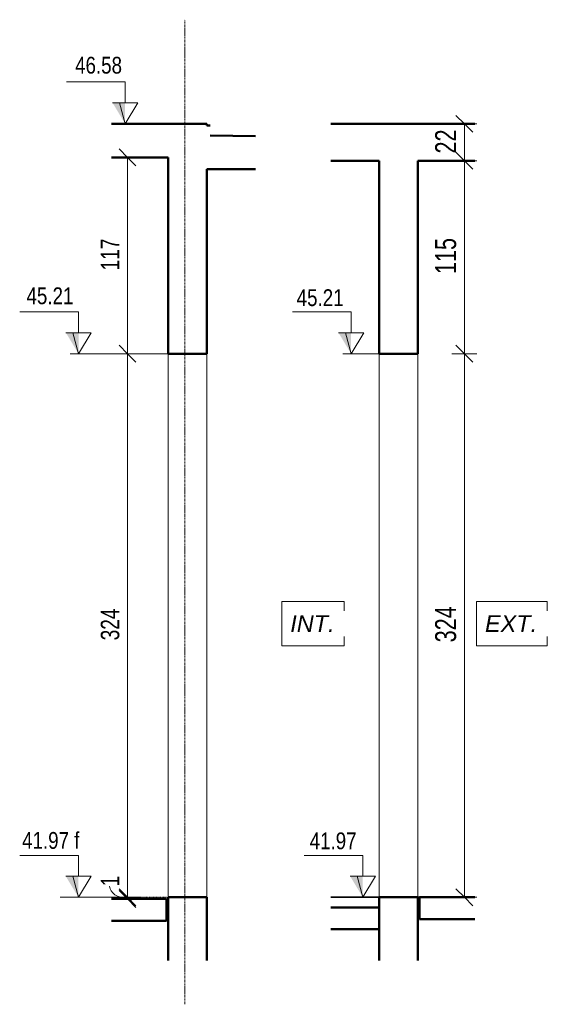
# Model space of a CAD drawing. Header units: millimetres. Extents: x 8507 to 240958, y -8745 to 78383.
# Tile 52 of 71: x 127553 to 130696, y 41332 to 47201. Entities that reach past the tile are written whole.
import ezdxf

# ---------------------------------------------------------------- set-up
doc = ezdxf.new("R2010")
doc.units = ezdxf.units.MM
doc.linetypes.add('Ligne de quadrillage', pattern=[22.225, 12.7, -3.175, 3.175, -3.175])
doc.linetypes.add('tiret perso', pattern=[2.6, 1.3, -1.3])
for name, color, linetype, lineweight in [('2301-EPM_PL01_Ø_ Implantation Structure Bois-Métal-M2CI_dwg', 8, 'Continuous', 5), ('A-ANNO-DIMS', 211, 'Continuous', 9), ('A-ANNO-DIMS-50', 211, 'Continuous', 9), ('A-DETL', 90, 'Continuous', 5), ('A-DETL-WIDE', 214, 'Continuous', 50), ('A-FLOR', 192, 'Continuous', 5), ('A-WALL', 113, 'Continuous', 9), ('ech 1_50', 7, 'Continuous', 5), ('G-ANNO-DIMS', 111, 'Continuous', 9), ('G-ANNO-TEXT', 231, 'Continuous', 9), ('S-GRID', 1, 'Continuous', 9)]:
    doc.layers.add(name, color=color, linetype=linetype, lineweight=lineweight)
doc.styles.add('Arial Narrow_4', font='ARIALN.TTF', dxfattribs={"width": 0.9, "height": 125})
doc.styles.add('Arial Narrow_5', font='ARIALN.TTF', dxfattribs={"width": 0.9, "height": 110})
doc.styles.add('Arial_1', font='arial.ttf', dxfattribs={"width": 0.8, "height": 100})
doc.styles.add('Arial_I', font='ariali.ttf', dxfattribs={"height": 100})
doc.dimstyles.new('AB6_1_50_-_GB_3', dxfattribs={"dimscale": 304.8, "dimtxt": 127.928872, "dimasz": 0.328084, "dimexe": 0.246063, "dimexo": 0.0625, "dimgap": 0.04101, "dimtad": 1, "dimdec": 0, "dimlfac": 0.1, "dimdsep": 46, "dimtxsty": 'Arial Narrow_4', "dimblk1": 'OBLIQUE', "dimblk2": 'OBLIQUE', "dimsah": 1, "dimcen": 0.09, "dimazin": 0, "dimtfac": 1, "dimtdec": 4, "dimtix": 1, "dimtmove": 0, "dimatfit": 3, "dimfxl": 0.246063, "dimfxlon": 1, "dimtvp": 1, "dimtolj": 1, "dimtzin": 0, "dimarcsym": 2})
doc.dimstyles.new('AB6_1_50_-_GB_COUPES', dxfattribs={"dimscale": 304.8, "dimtxt": 112.577407, "dimasz": 0.328084, "dimexe": 0.246063, "dimexo": 0.0625, "dimgap": 0.057415, "dimtad": 1, "dimdec": 1, "dimlfac": 0.1, "dimrnd": 0.5, "dimdsep": 46, "dimtxsty": 'Arial Narrow_5', "dimblk1": 'OBLIQUE', "dimblk2": 'OBLIQUE', "dimsah": 1, "dimcen": 0.09, "dimazin": 0, "dimtfac": 1, "dimtdec": 4, "dimtix": 1, "dimtmove": 0, "dimatfit": 3, "dimfxl": 0.246063, "dimfxlon": 1, "dimtvp": 1, "dimtolj": 1, "dimtzin": 0, "dimarcsym": 2})
doc.dimstyles.new('AB6_1_50_-_GB_COUPES_2', dxfattribs={"dimscale": 304.8, "dimtxt": 112.577407, "dimasz": 0.328084, "dimexe": 0.246063, "dimexo": 0.0625, "dimgap": 0.057415, "dimtad": 1, "dimdec": 1, "dimlfac": 0.1, "dimrnd": 0.5, "dimdsep": 46, "dimtxsty": 'Arial Narrow_5', "dimblk1": 'OBLIQUE', "dimblk2": 'OBLIQUE', "dimsah": 1, "dimcen": 0.09, "dimazin": 0, "dimtfac": 1, "dimtdec": 4, "dimtix": 1, "dimtmove": 1, "dimatfit": 3, "dimfxl": 0.246063, "dimfxlon": 1, "dimtvp": 1, "dimtolj": 1, "dimtzin": 0, "dimarcsym": 2})

# ---------------------------------------------------------------- blocks, each defined once
blk = doc.blocks.new('2301-EPM_PL01_Ø_ Implantation Structure Bois-Métal-M2CI_dwg_cw-line-extremity2-3293361-R-1 ME-p1 variante')
at = {"layer": 'ech 1_50', "flags": 128}
blk.add_lwpolyline([(60291.9, 41970), (60190, 41970), (60209.5, 41970)], close=True, dxfattribs=at)
blk = doc.blocks.new('2301-EPM_PL01_Ø_ Implantation Structure Bois-Métal-M2CI_dwg_cw-dimension-symbol5-3293362-R-1 ME-p1 variante')
at = {"layer": 'ech 1_50'}
for p, q in [((60291.9, 41970), (60290.7, 41970)), ((60290.7, 41970), (60291.9, 41970))]:
    blk.add_line(p, q, dxfattribs=at)
blk = doc.blocks.new('2301-EPM_PL01_Ø_ Implantation Structure Bois-Métal-M2CI_dwg-3277563-R-1 ME-p1 variante')
at = {"layer": 'ech 1_50', "color": 4, "lineweight": 25}
for p, q in [((59576.6, 41970), (60434.3, 41970)), ((59576.6, 41970), (60434.3, 41970)), ((59576.6, 41970), (60434.3, 41970)), ((59576.6, 41970), (60434.3, 41970)), ((59576.6, 41970), (60434.3, 41970)), ((59576.6, 41970), (60434.3, 41970)), ((59576.6, 41970), (60434.3, 41970)), ((59576.6, 41970), (60434.3, 41970)), ((59576.6, 41970), (60434.3, 41970)), ((59576.6, 41970), (60434.3, 41970)), ((59576.6, 41970), (60434.3, 41970)), ((59576.6, 41970), (60434.3, 41970)), ((59606.5, 41970), (59576.6, 41970)), ((59986.9, 41970), (59576.6, 41970)), ((59896.2, 41970), (59576.6, 41970)), ((59606.5, 41970), (59576.6, 41970)), ((60434.1, 41970), (59896.2, 41970)), ((60291.9, 41970), (59966.9, 41970)), ((60434.1, 41970), (59986.9, 41970)), ((60434.3, 41970), (60291.9, 41970)), ((60434.3, 41970), (60291.9, 41970))]:
    blk.add_line(p, q, dxfattribs=at)
at = {"layer": 'ech 1_50', "color": 221, "lineweight": 25}
blk.add_line((59576.6, 41970), (60291.9, 41970), dxfattribs=at)
blk.add_line((59576.6, 41970), (60291.9, 41970), dxfattribs=at)
at = {"layer": 'ech 1_50', "color": 50, "lineweight": 25}
for p, q in [((59683.2, 41970), (59576.6, 41970)), ((59576.6, 41970), (60434.3, 41970)), ((60434.3, 41970), (59576.6, 41970)), ((60434.3, 41970), (59576.6, 41970)), ((59576.6, 41970), (59883.2, 41970)), ((59883.2, 41970), (59576.6, 41970)), ((59576.6, 41970), (59883.2, 41970)), ((60434.3, 41970), (59576.6, 41970)), ((59576.6, 41970), (60434.3, 41970)), ((59576.6, 41970), (60434.3, 41970)), ((60434.3, 41970), (59683.2, 41970)), ((59948.2, 41970), (59683.2, 41970)), ((59683.2, 41970), (59948.2, 41970)), ((60434.3, 41970), (59683.2, 41970)), ((59683.2, 41970), (60434.3, 41970)), ((59951.9, 41970), (59686.9, 41970)), ((59686.9, 41970), (59951.9, 41970)), ((60434.3, 41970), (59686.9, 41970)), ((59686.9, 41970), (60434.3, 41970)), ((59883.2, 41970), (60434.3, 41970)), ((60434.3, 41970), (60091.9, 41970)), ((60091.9, 41970), (60434.3, 41970)), ((60434.3, 41970), (60091.9, 41970)), ((60091.9, 41970), (60434.3, 41970)), ((60434.3, 41970), (60091.9, 41970)), ((60091.9, 41970), (60434.3, 41970)), ((60434.3, 41970), (60091.9, 41970)), ((60091.9, 41970), (60434.3, 41970))]:
    blk.add_line(p, q, dxfattribs=at)
at = {"layer": 'ech 1_50'}
for p, q in [((60290.7, 41970), (59576.6, 41970)), ((59576.6, 41970), (59658.5, 41970)), ((60434.3, 41970), (59576.6, 41970)), ((59682, 41970), (59576.6, 41970)), ((60434.3, 41970), (59576.6, 41970)), ((60434.3, 41970), (59576.6, 41970)), ((60434.3, 41970), (59576.6, 41970)), ((60434.3, 41970), (59663.7, 41970)), ((59684.4, 41970), (59815.7, 41970)), ((59950.7, 41970), (59819.4, 41970)), ((59953.1, 41970), (60434.3, 41970)), ((60376.1, 41970), (60296.9, 41970)), ((60376.1, 41970), (60296.9, 41970)), ((60413.6, 41970), (60376.1, 41970)), ((60413.6, 41970), (60376.1, 41970)), ((60380.3, 41970), (60413.6, 41970))]:
    blk.add_line(p, q, dxfattribs=at)
at = {"layer": 'ech 1_50', "color": 250, "lineweight": 9}
for p, q in [((60434.3, 41970), (60091.9, 41970)), ((60091.9, 41970), (60434.3, 41970)), ((60434.3, 41970), (60091.9, 41970)), ((60091.9, 41970), (60434.3, 41970)), ((60434.3, 41970), (60118.2, 41970)), ((60118.2, 41970), (60434.3, 41970)), ((60434.3, 41970), (60118.2, 41970)), ((60118.2, 41970), (60434.3, 41970)), ((60434.3, 41970), (60118.2, 41970)), ((60118.2, 41970), (60434.3, 41970)), ((60434.3, 41970), (60118.2, 41970)), ((60118.2, 41970), (60434.3, 41970)), ((60157.8, 41970), (60130.9, 41970)), ((60130.9, 41970), (60157.8, 41970)), ((60157.8, 41970), (60130.9, 41970)), ((60139.4, 41970), (60131.8, 41970)), ((60131.8, 41970), (60139.4, 41970)), ((60131.8, 41970), (60139.4, 41970)), ((60139.4, 41970), (60131.8, 41970)), ((60131.8, 41970), (60139.4, 41970)), ((60131.8, 41970), (60139.4, 41970)), ((60139.4, 41970), (60131.8, 41970)), ((60138.2, 41970), (60163.2, 41970)), ((60163.2, 41970), (60138.2, 41970)), ((60138.2, 41970), (60163.2, 41970)), ((60163.2, 41970), (60138.2, 41970)), ((60157.8, 41970), (60139.4, 41970)), ((60139.4, 41970), (60157.8, 41970)), ((60157.8, 41970), (60139.4, 41970)), ((60139.4, 41970), (60157.8, 41970)), ((60166.3, 41970), (60157.8, 41970)), ((60157.8, 41970), (60416.6, 41970)), ((60416.6, 41970), (60157.8, 41970)), ((60166.3, 41970), (60157.8, 41970)), ((60166.3, 41970), (60157.8, 41970)), ((60157.8, 41970), (60416.6, 41970)), ((60416.6, 41970), (60157.8, 41970)), ((60166.3, 41970), (60157.8, 41970)), ((60163.2, 41970), (60420.6, 41970)), ((60420.6, 41970), (60163.2, 41970)), ((60187.1, 41970), (60163.2, 41970)), ((60163.2, 41970), (60170.8, 41970)), ((60170.8, 41970), (60163.2, 41970)), ((60163.2, 41970), (60187.1, 41970)), ((60163.2, 41970), (60420.6, 41970)), ((60420.6, 41970), (60163.2, 41970)), ((60187.1, 41970), (60163.2, 41970)), ((60163.2, 41970), (60170.8, 41970)), ((60170.8, 41970), (60163.2, 41970)), ((60163.2, 41970), (60187.1, 41970)), ((60170.8, 41970), (60166.3, 41970)), ((60166.3, 41970), (60170.8, 41970)), ((60170.8, 41970), (60166.3, 41970)), ((60166.3, 41970), (60170.8, 41970)), ((60170.8, 41970), (60166.3, 41970)), ((60166.3, 41970), (60170.8, 41970)), ((60170.8, 41970), (60166.3, 41970)), ((60166.3, 41970), (60170.8, 41970)), ((60267.1, 41970), (60187.1, 41970)), ((60187.1, 41970), (60267.1, 41970)), ((60227.1, 41970), (60187.1, 41970)), ((60187.1, 41970), (60267.1, 41970)), ((60267.1, 41970), (60187.1, 41970)), ((60187.1, 41970), (60227.1, 41970)), ((60267.1, 41970), (60187.1, 41970)), ((60187.1, 41970), (60267.1, 41970)), ((60227.1, 41970), (60187.1, 41970)), ((60187.1, 41970), (60267.1, 41970)), ((60267.1, 41970), (60187.1, 41970)), ((60187.1, 41970), (60227.1, 41970)), ((60212.8, 41970), (60227.1, 41970)), ((60214.3, 41970), (60212.8, 41970)), ((60212.8, 41970), (60214.3, 41970)), ((60214.3, 41970), (60212.8, 41970)), ((60212.8, 41970), (60214.3, 41970)), ((60212.8, 41970), (60227.1, 41970)), ((60212.8, 41970), (60214.3, 41970)), ((60214.3, 41970), (60212.8, 41970)), ((60212.8, 41970), (60214.3, 41970)), ((60214.3, 41970), (60212.8, 41970)), ((60212.8, 41970), (60227.1, 41970)), ((60214.3, 41970), (60212.8, 41970)), ((60212.8, 41970), (60214.3, 41970)), ((60212.8, 41970), (60227.1, 41970)), ((60212.8, 41970), (60214.3, 41970)), ((60214.3, 41970), (60212.8, 41970)), ((60212.8, 41970), (60214.3, 41970)), ((60214.3, 41970), (60212.8, 41970)), ((60216.1, 41970), (60238.1, 41970)), ((60216.1, 41970), (60238.1, 41970)), ((60216.1, 41970), (60238.1, 41970)), ((60216.1, 41970), (60232.6, 41970)), ((60238.1, 41970), (60216.1, 41970)), ((60238.1, 41970), (60216.1, 41970)), ((60238.1, 41970), (60216.1, 41970)), ((60238.1, 41970), (60216.1, 41970)), ((60216.1, 41970), (60238.1, 41970)), ((60216.1, 41970), (60238.1, 41970)), ((60216.1, 41970), (60238.1, 41970)), ((60216.1, 41970), (60232.6, 41970)), ((60238.1, 41970), (60216.1, 41970)), ((60238.1, 41970), (60216.1, 41970)), ((60238.1, 41970), (60216.1, 41970)), ((60238.1, 41970), (60216.1, 41970)), ((60267.1, 41970), (60227.1, 41970)), ((60227.1, 41970), (60267.1, 41970)), ((60241.4, 41970), (60227.1, 41970)), ((60227.1, 41970), (60240, 41970)), ((60267.1, 41970), (60227.1, 41970)), ((60227.1, 41970), (60267.1, 41970)), ((60241.4, 41970), (60227.1, 41970)), ((60227.1, 41970), (60240, 41970)), ((60232.6, 41970), (60238.1, 41970)), ((60232.6, 41970), (60238.1, 41970)), ((60240, 41970), (60233.5, 41970)), ((60240, 41970), (60233.5, 41970)), ((60241.4, 41970), (60240, 41970)), ((60240, 41970), (60241.4, 41970)), ((60240, 41970), (60241.4, 41970)), ((60241.4, 41970), (60240, 41970)), ((60240, 41970), (60241.4, 41970)), ((60241.4, 41970), (60240, 41970)), ((60241.4, 41970), (60240, 41970)), ((60240, 41970), (60241.4, 41970)), ((60241.4, 41970), (60240, 41970)), ((60240, 41970), (60241.4, 41970)), ((60240, 41970), (60241.4, 41970)), ((60241.4, 41970), (60240, 41970)), ((60240, 41970), (60241.4, 41970)), ((60241.4, 41970), (60240, 41970)), ((60241.4, 41970), (60240, 41970)), ((60240, 41970), (60241.4, 41970)), ((60312.2, 41970), (60267.1, 41970)), ((60267.1, 41970), (60312.2, 41970)), ((60312.2, 41970), (60267.1, 41970)), ((60267.1, 41970), (60312.2, 41970)), ((60287.9, 41970), (60295.9, 41970)), ((60295.9, 41970), (60287.9, 41970)), ((60295.9, 41970), (60287.9, 41970)), ((60287.9, 41970), (60295.9, 41970)), ((60287.9, 41970), (60295.9, 41970)), ((60295.9, 41970), (60287.9, 41970)), ((60287.9, 41970), (60295.9, 41970)), ((60295.9, 41970), (60287.9, 41970)), ((60295.9, 41970), (60287.9, 41970)), ((60287.9, 41970), (60295.9, 41970)), ((60287.9, 41970), (60295.9, 41970)), ((60295.9, 41970), (60287.9, 41970)), ((60295.9, 41970), (60408.6, 41970)), ((60408.6, 41970), (60295.9, 41970)), ((60295.9, 41970), (60408.6, 41970)), ((60408.6, 41970), (60295.9, 41970)), ((60392.2, 41970), (60312.2, 41970)), ((60312.2, 41970), (60392.2, 41970)), ((60392.2, 41970), (60312.2, 41970)), ((60312.2, 41970), (60352.2, 41970)), ((60352.2, 41970), (60312.2, 41970)), ((60312.2, 41970), (60392.2, 41970)), ((60392.2, 41970), (60312.2, 41970)), ((60312.2, 41970), (60392.2, 41970)), ((60392.2, 41970), (60312.2, 41970)), ((60312.2, 41970), (60352.2, 41970)), ((60352.2, 41970), (60312.2, 41970)), ((60312.2, 41970), (60392.2, 41970)), ((60352.2, 41970), (60337.9, 41970)), ((60337.9, 41970), (60352.2, 41970)), ((60339.4, 41970), (60337.9, 41970)), ((60337.9, 41970), (60339.4, 41970)), ((60339.4, 41970), (60337.9, 41970)), ((60337.9, 41970), (60339.4, 41970)), ((60352.2, 41970), (60337.9, 41970)), ((60339.4, 41970), (60337.9, 41970)), ((60337.9, 41970), (60339.4, 41970)), ((60339.4, 41970), (60337.9, 41970)), ((60337.9, 41970), (60339.4, 41970)), ((60339.4, 41970), (60337.9, 41970)), ((60337.9, 41970), (60339.4, 41970)), ((60339.4, 41970), (60352.2, 41970)), ((60341.2, 41970), (60363.2, 41970)), ((60341.2, 41970), (60363.2, 41970)), ((60341.2, 41970), (60363.2, 41970)), ((60341.2, 41970), (60357.7, 41970)), ((60363.2, 41970), (60341.2, 41970)), ((60363.2, 41970), (60341.2, 41970)), ((60363.2, 41970), (60341.2, 41970)), ((60363.2, 41970), (60341.2, 41970)), ((60341.2, 41970), (60363.2, 41970)), ((60341.2, 41970), (60363.2, 41970)), ((60341.2, 41970), (60363.2, 41970)), ((60341.2, 41970), (60357.7, 41970)), ((60363.2, 41970), (60341.2, 41970)), ((60363.2, 41970), (60341.2, 41970)), ((60363.2, 41970), (60341.2, 41970)), ((60363.2, 41970), (60341.2, 41970)), ((60352.2, 41970), (60392.2, 41970)), ((60366.5, 41970), (60352.2, 41970)), ((60392.2, 41970), (60352.2, 41970)), ((60352.2, 41970), (60358.7, 41970)), ((60352.2, 41970), (60392.2, 41970)), ((60392.2, 41970), (60352.2, 41970)), ((60352.2, 41970), (60366.5, 41970)), ((60357.7, 41970), (60363.2, 41970)), ((60357.7, 41970), (60363.2, 41970)), ((60358.7, 41970), (60365.1, 41970)), ((60358.7, 41970), (60365.1, 41970)), ((60365.1, 41970), (60366.5, 41970)), ((60366.5, 41970), (60365.1, 41970)), ((60366.5, 41970), (60365.1, 41970)), ((60365.1, 41970), (60366.5, 41970)), ((60366.5, 41970), (60365.1, 41970)), ((60365.1, 41970), (60366.5, 41970)), ((60366.5, 41970), (60365.1, 41970)), ((60365.1, 41970), (60366.5, 41970)), ((60366.5, 41970), (60365.1, 41970)), ((60366.5, 41970), (60365.1, 41970)), ((60365.1, 41970), (60366.5, 41970)), ((60366.5, 41970), (60365.1, 41970)), ((60420.6, 41970), (60392.2, 41970)), ((60392.2, 41970), (60420.6, 41970)), ((60420.6, 41970), (60392.2, 41970)), ((60392.2, 41970), (60420.6, 41970)), ((60408.6, 41970), (60416.6, 41970)), ((60416.6, 41970), (60408.6, 41970)), ((60408.6, 41970), (60416.6, 41970)), ((60416.6, 41970), (60408.6, 41970)), ((60416.6, 41970), (60408.6, 41970)), ((60408.6, 41970), (60416.6, 41970)), ((60408.6, 41970), (60416.6, 41970)), ((60416.6, 41970), (60408.6, 41970)), ((60408.6, 41970), (60416.6, 41970)), ((60416.6, 41970), (60408.6, 41970)), ((60416.6, 41970), (60408.6, 41970)), ((60408.6, 41970), (60416.6, 41970))]:
    blk.add_line(p, q, dxfattribs=at)
at = {"layer": 'ech 1_50', "color": 130, "lineweight": 9}
for p, q in [((60131.8, 41970), (60157.8, 41970)), ((60157.8, 41970), (60131.8, 41970)), ((60131.8, 41970), (60157.8, 41970)), ((60157.8, 41970), (60131.8, 41970)), ((60287.9, 41970), (60295.9, 41970)), ((60295.9, 41970), (60287.9, 41970)), ((60287.9, 41970), (60295.9, 41970)), ((60295.9, 41970), (60287.9, 41970)), ((60416.6, 41970), (60408.6, 41970)), ((60408.6, 41970), (60416.6, 41970)), ((60416.6, 41970), (60408.6, 41970)), ((60408.6, 41970), (60416.6, 41970))]:
    blk.add_line(p, q, dxfattribs=at)
at = {"layer": 'ech 1_50', "color": 2, "lineweight": 9}
for p, q in [((60216.9, 41970), (60211.9, 41970)), ((60216.9, 41970), (60211.9, 41970)), ((60283.9, 41970), (60273.9, 41970)), ((60283.9, 41970), (60273.9, 41970)), ((60288.9, 41970), (60283.9, 41970)), ((60288.9, 41970), (60283.9, 41970)), ((60288.9, 41970), (60291.9, 41970)), ((60288.9, 41970), (60291.9, 41970)), ((60291.9, 41970), (60294.9, 41970)), ((60291.9, 41970), (60294.9, 41970)), ((60299.9, 41970), (60294.9, 41970)), ((60299.9, 41970), (60294.9, 41970)), ((60309.9, 41970), (60299.9, 41970)), ((60309.9, 41970), (60299.9, 41970)), ((60371.9, 41970), (60366.9, 41970)), ((60371.9, 41970), (60366.9, 41970))]:
    blk.add_line(p, q, dxfattribs=at)
at = {"layer": 'ech 1_50', "color": 120, "lineweight": 9}
for p, q in [((60228.8, 41970), (60213.1, 41970)), ((60228.8, 41970), (60213.1, 41970)), ((60228.8, 41970), (60213.1, 41970)), ((60228.8, 41970), (60213.1, 41970)), ((60227.1, 41970), (60216.7, 41970)), ((60227.1, 41970), (60216.7, 41970)), ((60227.1, 41970), (60216.7, 41970)), ((60227.1, 41970), (60216.7, 41970)), ((60227.1, 41970), (60216.7, 41970)), ((60227.1, 41970), (60216.7, 41970)), ((60227.1, 41970), (60216.7, 41970)), ((60227.1, 41970), (60216.7, 41970)), ((60235.9, 41970), (60218.3, 41970)), ((60235.9, 41970), (60218.3, 41970)), ((60235.9, 41970), (60218.3, 41970)), ((60235.9, 41970), (60218.3, 41970)), ((60235.9, 41970), (60218.3, 41970)), ((60235.9, 41970), (60218.3, 41970)), ((60235.9, 41970), (60218.3, 41970)), ((60235.9, 41970), (60218.3, 41970)), ((60241.1, 41970), (60225.5, 41970)), ((60241.1, 41970), (60225.5, 41970)), ((60241.1, 41970), (60225.5, 41970)), ((60241.1, 41970), (60225.5, 41970)), ((60237.5, 41970), (60227.1, 41970)), ((60237.5, 41970), (60227.1, 41970)), ((60237.5, 41970), (60227.1, 41970)), ((60237.5, 41970), (60227.1, 41970)), ((60237.5, 41970), (60227.1, 41970)), ((60237.5, 41970), (60227.1, 41970)), ((60237.5, 41970), (60227.1, 41970)), ((60237.5, 41970), (60227.1, 41970)), ((60353.9, 41970), (60338.2, 41970)), ((60353.9, 41970), (60338.2, 41970)), ((60353.9, 41970), (60338.2, 41970)), ((60353.9, 41970), (60338.2, 41970)), ((60352.2, 41970), (60341.8, 41970)), ((60352.2, 41970), (60341.8, 41970)), ((60352.2, 41970), (60341.8, 41970)), ((60352.2, 41970), (60341.8, 41970)), ((60352.2, 41970), (60341.8, 41970)), ((60352.2, 41970), (60341.8, 41970)), ((60352.2, 41970), (60341.8, 41970)), ((60352.2, 41970), (60341.8, 41970)), ((60361, 41970), (60343.4, 41970)), ((60361, 41970), (60343.4, 41970)), ((60361, 41970), (60343.4, 41970)), ((60361, 41970), (60343.4, 41970)), ((60361, 41970), (60343.4, 41970)), ((60361, 41970), (60343.4, 41970)), ((60361, 41970), (60343.4, 41970)), ((60361, 41970), (60343.4, 41970)), ((60366.2, 41970), (60350.6, 41970)), ((60366.2, 41970), (60350.6, 41970)), ((60366.2, 41970), (60350.6, 41970)), ((60366.2, 41970), (60350.6, 41970)), ((60362.6, 41970), (60352.2, 41970)), ((60362.6, 41970), (60352.2, 41970)), ((60362.6, 41970), (60352.2, 41970)), ((60362.6, 41970), (60352.2, 41970)), ((60362.6, 41970), (60352.2, 41970)), ((60362.6, 41970), (60352.2, 41970)), ((60362.6, 41970), (60352.2, 41970)), ((60362.6, 41970), (60352.2, 41970))]:
    blk.add_line(p, q, dxfattribs=at)
at = {"layer": 'ech 1_50', "color": 250, "lineweight": 9, "flags": 128}
for points in [[(60130.9, 41970), (60157.8, 41970), (60160.6, 41970), (60166.3, 41970)], [(60157.8, 41970), (60144.4, 41970), (60139.4, 41970), (60131.8, 41970)], [(60434.3, 41970), (60296.9, 41970), (60291.9, 41970), (60286.9, 41970), (60138.2, 41970)], [(60138.2, 41970), (60286.9, 41970), (60291.9, 41970), (60296.9, 41970), (60434.3, 41970)], [(60434.3, 41970), (60296.9, 41970), (60291.9, 41970), (60286.9, 41970), (60138.2, 41970)], [(60138.2, 41970), (60286.9, 41970), (60291.9, 41970), (60296.9, 41970), (60434.3, 41970)], [(60139.4, 41970), (60144.4, 41970), (60157.8, 41970)], [(60157.8, 41970), (60144.4, 41970), (60139.4, 41970)], [(60139.4, 41970), (60144.4, 41970), (60157.8, 41970)], [(60157.8, 41970), (60160.6, 41970), (60166.3, 41970), (60165.7, 41970), (60160.6, 41970), (60166.3, 41970)], [(60157.8, 41970), (60160.6, 41970), (60166.3, 41970)], [(60157.8, 41970), (60160.6, 41970), (60166.3, 41970), (60165.7, 41970), (60160.6, 41970), (60166.3, 41970)], [(60170.8, 41970), (60165.7, 41970), (60287.9, 41970)], [(60287.9, 41970), (60165.7, 41970), (60170.8, 41970)], [(60170.8, 41970), (60165.7, 41970), (60287.9, 41970)], [(60287.9, 41970), (60165.7, 41970), (60170.8, 41970)], [(60227.1, 41970), (60214.3, 41970), (60212.8, 41970), (60227.1, 41970)], [(60227.1, 41970), (60214.3, 41970), (60212.8, 41970), (60227.1, 41970), (60241.4, 41970)], [(60241.4, 41970), (60227.1, 41970), (60212.8, 41970)], [(60227.1, 41970), (60240, 41970), (60241.4, 41970), (60227.1, 41970), (60212.8, 41970)], [(60212.8, 41970), (60227.1, 41970), (60241.4, 41970)], [(60227.1, 41970), (60214.3, 41970), (60212.8, 41970), (60227.1, 41970)], [(60227.1, 41970), (60214.3, 41970), (60212.8, 41970), (60227.1, 41970)], [(60227.1, 41970), (60214.3, 41970), (60212.8, 41970), (60227.1, 41970)], [(60227.1, 41970), (60214.3, 41970), (60212.8, 41970)], [(60227.1, 41970), (60212.8, 41970), (60214.3, 41970), (60227.1, 41970)], [(60227.1, 41970), (60214.3, 41970), (60212.8, 41970), (60227.1, 41970)], [(60227.1, 41970), (60214.3, 41970), (60212.8, 41970), (60227.1, 41970), (60241.4, 41970)], [(60241.4, 41970), (60227.1, 41970), (60212.8, 41970)], [(60227.1, 41970), (60240, 41970), (60241.4, 41970), (60227.1, 41970), (60212.8, 41970)], [(60212.8, 41970), (60227.1, 41970), (60241.4, 41970)], [(60227.1, 41970), (60214.3, 41970), (60212.8, 41970), (60227.1, 41970)], [(60227.1, 41970), (60214.3, 41970), (60212.8, 41970), (60227.1, 41970)], [(60227.1, 41970), (60214.3, 41970), (60212.8, 41970), (60227.1, 41970)], [(60227.1, 41970), (60214.3, 41970), (60212.8, 41970), (60227.1, 41970)], [(60227.1, 41970), (60214.3, 41970), (60212.8, 41970)], [(60227.1, 41970), (60212.8, 41970), (60214.3, 41970), (60227.1, 41970)], [(60214.3, 41970), (60227.1, 41970), (60240, 41970)], [(60240, 41970), (60227.1, 41970), (60214.3, 41970)], [(60233.5, 41970), (60227.1, 41970), (60214.3, 41970)], [(60214.3, 41970), (60227.1, 41970), (60240, 41970)], [(60214.3, 41970), (60227.1, 41970), (60240, 41970)], [(60240, 41970), (60227.1, 41970), (60214.3, 41970)], [(60233.5, 41970), (60227.1, 41970), (60214.3, 41970)], [(60214.3, 41970), (60227.1, 41970), (60240, 41970)], [(60227.1, 41970), (60240, 41970), (60241.4, 41970), (60227.1, 41970)], [(60227.1, 41970), (60240, 41970), (60241.4, 41970), (60227.1, 41970)], [(60227.1, 41970), (60240, 41970), (60241.4, 41970), (60227.1, 41970)], [(60227.1, 41970), (60241.4, 41970), (60240, 41970), (60227.1, 41970)], [(60227.1, 41970), (60241.4, 41970), (60240, 41970), (60227.1, 41970)], [(60240, 41970), (60241.4, 41970), (60227.1, 41970)], [(60227.1, 41970), (60240, 41970), (60241.4, 41970), (60227.1, 41970)], [(60227.1, 41970), (60240, 41970), (60241.4, 41970), (60227.1, 41970)], [(60227.1, 41970), (60240, 41970), (60241.4, 41970), (60227.1, 41970)], [(60227.1, 41970), (60240, 41970), (60241.4, 41970), (60227.1, 41970)], [(60227.1, 41970), (60240, 41970), (60241.4, 41970), (60227.1, 41970)], [(60227.1, 41970), (60241.4, 41970), (60240, 41970), (60227.1, 41970)], [(60240, 41970), (60241.4, 41970), (60227.1, 41970)], [(60352.2, 41970), (60337.9, 41970), (60339.4, 41970), (60352.2, 41970)], [(60337.9, 41970), (60352.2, 41970), (60366.5, 41970)], [(60339.4, 41970), (60352.2, 41970), (60339.4, 41970), (60337.9, 41970), (60352.2, 41970)], [(60352.2, 41970), (60339.4, 41970), (60337.9, 41970), (60352.2, 41970), (60366.5, 41970)], [(60366.5, 41970), (60352.2, 41970), (60337.9, 41970)], [(60352.2, 41970), (60339.4, 41970), (60337.9, 41970), (60352.2, 41970)], [(60339.4, 41970), (60337.9, 41970), (60339.4, 41970), (60352.2, 41970)], [(60352.2, 41970), (60337.9, 41970), (60339.4, 41970)], [(60352.2, 41970), (60337.9, 41970), (60339.4, 41970), (60352.2, 41970)], [(60352.2, 41970), (60337.9, 41970), (60339.4, 41970), (60352.2, 41970)], [(60352.2, 41970), (60337.9, 41970), (60339.4, 41970), (60352.2, 41970)], [(60337.9, 41970), (60352.2, 41970), (60366.5, 41970)], [(60366.5, 41970), (60352.2, 41970), (60337.9, 41970)], [(60337.9, 41970), (60352.2, 41970), (60337.9, 41970), (60339.4, 41970), (60352.2, 41970)], [(60352.2, 41970), (60337.9, 41970), (60339.4, 41970), (60352.2, 41970), (60358.7, 41970)], [(60352.2, 41970), (60337.9, 41970), (60339.4, 41970), (60352.2, 41970)], [(60352.2, 41970), (60337.9, 41970), (60339.4, 41970), (60352.2, 41970)], [(60339.4, 41970), (60337.9, 41970), (60339.4, 41970), (60352.2, 41970)], [(60352.2, 41970), (60337.9, 41970), (60339.4, 41970)], [(60352.2, 41970), (60337.9, 41970), (60339.4, 41970), (60352.2, 41970)], [(60365.1, 41970), (60352.2, 41970), (60339.4, 41970)], [(60339.4, 41970), (60352.2, 41970), (60365.1, 41970)], [(60365.1, 41970), (60352.2, 41970), (60339.4, 41970)], [(60365.1, 41970), (60352.2, 41970), (60339.4, 41970)], [(60339.4, 41970), (60352.2, 41970), (60365.1, 41970)], [(60365.1, 41970), (60352.2, 41970), (60339.4, 41970)], [(60352.2, 41970), (60365.1, 41970), (60366.5, 41970), (60352.2, 41970)], [(60352.2, 41970), (60365.1, 41970), (60366.5, 41970), (60352.2, 41970)], [(60352.2, 41970), (60366.5, 41970), (60365.1, 41970), (60352.2, 41970)], [(60352.2, 41970), (60366.5, 41970), (60365.1, 41970), (60352.2, 41970)], [(60352.2, 41970), (60365.1, 41970), (60366.5, 41970), (60352.2, 41970)], [(60365.1, 41970), (60366.5, 41970), (60352.2, 41970)], [(60352.2, 41970), (60365.1, 41970), (60366.5, 41970)], [(60366.5, 41970), (60352.2, 41970), (60366.5, 41970), (60365.1, 41970), (60352.2, 41970)], [(60352.2, 41970), (60366.5, 41970), (60365.1, 41970), (60352.2, 41970)], [(60352.2, 41970), (60366.5, 41970), (60365.1, 41970), (60352.2, 41970)], [(60352.2, 41970), (60366.5, 41970), (60365.1, 41970), (60352.2, 41970)], [(60352.2, 41970), (60366.5, 41970), (60365.1, 41970), (60352.2, 41970)], [(60352.2, 41970), (60366.5, 41970), (60365.1, 41970), (60352.2, 41970)], [(60352.2, 41970), (60366.5, 41970), (60365.1, 41970), (60352.2, 41970)], [(60365.1, 41970), (60366.5, 41970), (60352.2, 41970)], [(60352.2, 41970), (60365.1, 41970), (60366.5, 41970)]]:
    blk.add_lwpolyline(points, dxfattribs=at)
for points in [[(60144.4, 41970), (60136.9, 41970), (60131.8, 41970), (60139.4, 41970)], [(60136.9, 41970), (60144.4, 41970), (60139.4, 41970), (60131.8, 41970)], [(60144.4, 41970), (60136.9, 41970), (60131.8, 41970), (60139.4, 41970)], [(60136.9, 41970), (60144.4, 41970), (60139.4, 41970), (60131.8, 41970)], [(60165.7, 41970), (60166.3, 41970), (60160.6, 41970)], [(60165.7, 41970), (60166.3, 41970), (60160.6, 41970)], [(60227.1, 41970), (60212.8, 41970), (60214.3, 41970), (60227.1, 41970), (60240, 41970), (60241.4, 41970)], [(60214.3, 41970), (60212.8, 41970)], [(60352.2, 41970), (60339.4, 41970), (60337.9, 41970), (60352.2, 41970), (60366.5, 41970), (60365.1, 41970)], [(60352.2, 41970), (60365.1, 41970), (60366.5, 41970), (60352.2, 41970), (60337.9, 41970), (60339.4, 41970)], [(60339.4, 41970), (60337.9, 41970)], [(60365.1, 41970), (60366.5, 41970)]]:
    blk.add_lwpolyline(points, close=True, dxfattribs=at)
at = {"layer": 'ech 1_50', "color": 130, "lineweight": 9, "flags": 128}
for points in [[(60158.2, 41970), (60163.2, 41970), (60170.8, 41970)], [(60170.8, 41970), (60163.2, 41970), (60158.2, 41970)], [(60158.2, 41970), (60163.2, 41970), (60170.8, 41970)], [(60170.8, 41970), (60163.2, 41970), (60158.2, 41970)]]:
    blk.add_lwpolyline(points, dxfattribs=at)
at = {"layer": 'ech 1_50', "flags": 128}
for points in [[(60413.6, 41970), (60346.9, 41970), (60334.4, 41970), (60321.9, 41970), (60309.4, 41970), (60292.8, 41970), (60276.1, 41970), (60242.8, 41970), (60217.8, 41970), (60205.3, 41970), (60192.8, 41970), (60180.3, 41970), (60171.9, 41970), (60167.8, 41970), (60163.6, 41970)], [(60163.6, 41970), (60167.8, 41970), (60176.1, 41970), (60184.4, 41970), (60201.1, 41970), (60226.1, 41970)], [(60226.1, 41970), (60213.6, 41970), (60205.3, 41970), (60201.1, 41970)], [(60201.1, 41970), (60205.3, 41970), (60213.6, 41970), (60221.9, 41970), (60234.4, 41970), (60246.9, 41970), (60271.9, 41970), (60284.4, 41970), (60301.1, 41970), (60313.6, 41970), (60317.8, 41970), (60321.9, 41970)], [(60296.9, 41970), (60376.1, 41970), (60413.6, 41970)], [(60296.9, 41970), (60376.1, 41970), (60413.6, 41970)], [(60321.9, 41970), (60317.8, 41970), (60380.3, 41970)]]:
    blk.add_lwpolyline(points, dxfattribs=at)
for name, p in [('2301-EPM_PL01_Ø_ Implantation Structure Bois-Métal-M2CI_dwg_cw-dimension-symbol5-3293362-R-1 ME-p1 variante', (-608.7, 0)), ('2301-EPM_PL01_Ø_ Implantation Structure Bois-Métal-M2CI_dwg_cw-dimension-symbol5-3293362-R-1 ME-p1 variante', (-340, 0)), ('2301-EPM_PL01_Ø_ Implantation Structure Bois-Métal-M2CI_dwg_cw-line-extremity2-3293361-R-1 ME-p1 variante', (0, 0)), ('2301-EPM_PL01_Ø_ Implantation Structure Bois-Métal-M2CI_dwg_cw-line-extremity2-3293361-R-1 ME-p1 variante', (0, 0)), ('2301-EPM_PL01_Ø_ Implantation Structure Bois-Métal-M2CI_dwg_cw-dimension-symbol5-3293362-R-1 ME-p1 variante', (0, 0))]:
    blk.add_blockref(name, p)
at = {"extrusion": (0, 0, -1)}
for p in [(-119975.1, 0), (-120243.8, 0)]:
    blk.add_blockref('2301-EPM_PL01_Ø_ Implantation Structure Bois-Métal-M2CI_dwg_cw-dimension-symbol5-3293362-R-1 ME-p1 variante', p, dxfattribs=at)
blk = doc.blocks.new('DIMBLOCK420-R-1 ME-p-1 variante')
at = {"layer": 'A-ANNO-DIMS-50', "lineweight": 18}
for p, q in [((128195.3, 46380), (128145.3, 46430)), ((128195.3, 46380), (128245.3, 46330)), ((128195.3, 45210), (128145.3, 45260)), ((128195.3, 45210), (128245.3, 45160))]:
    blk.add_line(p, q, dxfattribs=at)
at = {"layer": 'A-ANNO-DIMS-50'}
for p, q in [((128195.3, 46380), (128120.3, 46380)), ((128195.3, 46380), (128195.3, 45210)), ((128195.3, 46380), (128270.3, 46380)), ((128195.3, 45210), (128120.3, 45210)), ((128195.3, 45210), (128270.3, 45210))]:
    blk.add_line(p, q, dxfattribs=at)
at = {"layer": 'A-ANNO-DIMS-50', "color": 0, "insert": (128035.7, 45706.5), "char_height": 110, "width": 212.289, "attachment_point": 1, "rotation": 90, "line_spacing_factor": 0.974696, "style": 'Arial Narrow_5'}
blk.add_mtext('117', dxfattribs=at)
blk = doc.blocks.new('_Oblique')
at = {"color": 0, "linetype": 'ByBlock', "lineweight": -2}
blk.add_line((-0.5, -0.5), (0.5, 0.5), dxfattribs=at)
blk = doc.blocks.new('DIMBLOCK421-R-1 ME-p-1 variante')
at = {"layer": 'A-ANNO-DIMS-50', "lineweight": 18}
for p, q in [((128195.3, 45210), (128145.3, 45260)), ((128195.3, 45210), (128245.3, 45160)), ((128195.3, 41970), (128145.3, 42020)), ((128195.3, 41970), (128245.3, 41920))]:
    blk.add_line(p, q, dxfattribs=at)
at = {"layer": 'A-ANNO-DIMS-50'}
for p, q in [((128195.3, 45210), (128120.3, 45210)), ((128195.3, 45210), (128195.3, 41970)), ((128195.3, 45210), (128270.3, 45210)), ((128195.3, 41970), (128120.3, 41970)), ((128195.3, 41970), (128270.3, 41970))]:
    blk.add_line(p, q, dxfattribs=at)
at = {"layer": 'A-ANNO-DIMS-50', "color": 0, "insert": (128035.7, 43501.5), "char_height": 110, "width": 212.289, "attachment_point": 1, "rotation": 90, "line_spacing_factor": 0.974696, "style": 'Arial Narrow_5'}
blk.add_mtext('324', dxfattribs=at)
blk = doc.blocks.new('DIMBLOCK422-R-1 ME-p-1 variante')
at = {"layer": 'A-ANNO-DIMS-50', "lineweight": 18}
for p, q in [((128195.3, 41970), (128145.3, 42020)), ((128195.3, 41960), (128145.3, 42010)), ((128195.3, 41970), (128245.3, 41920)), ((128195.3, 41960), (128245.3, 41910))]:
    blk.add_line(p, q, dxfattribs=at)
at = {"layer": 'A-ANNO-DIMS-50'}
for p, q in [((128195.3, 41970), (128120.3, 41970)), ((128195.3, 41960), (128120.3, 41960)), ((128195.3, 41970), (128195.3, 41960)), ((128195.3, 41970), (128270.3, 41970)), ((128195.3, 41960), (128270.3, 41960))]:
    blk.add_line(p, q, dxfattribs=at)
blk.add_ellipse((128195.3, 42035.4), major_axis=(106.8, 0), ratio=0.658714, start_param=3.141593, end_param=4.712389, dxfattribs=at)
at = {"layer": 'A-ANNO-DIMS-50', "color": 0, "insert": (128035.7, 42035.4), "char_height": 110, "width": 70.763, "attachment_point": 1, "rotation": 90, "line_spacing_factor": 0.974696, "style": 'Arial Narrow_5'}
blk.add_mtext('1', dxfattribs=at)
blk = doc.blocks.new('Cotes d_élévation - M_Cote d_élévation - Extérieur rempli-1422902-R-1 ME-p-1 variante')
at = {"layer": 'G-ANNO-DIMS'}
blk.add_hatch(color=256, dxfattribs=at).paths.add_polyline_path([(61104.3, 41970), (61104.3, 42095), (61029.3, 42095)])
for p, q in [((61104.3, 42220), (60754.3, 42220)), ((61104.3, 42095), (61104.3, 42220)), ((61029.3, 42095), (61104.3, 42095)), ((61071, 42095), (61104.3, 41970)), ((61104.3, 41970), (61179.3, 42095)), ((61104.3, 42095), (61179.3, 42095)), ((61154.3, 41970), (61054.3, 41970))]:
    blk.add_line(p, q, dxfattribs=at)
blk = doc.blocks.new('DIMBLOCK423-R-1 ME-p1 variante')
at = {"layer": 'A-ANNO-DIMS-50', "lineweight": 18}
for p, q in [((130201.5, 46580), (130151.5, 46630)), ((130201.5, 46580), (130251.5, 46530)), ((130201.5, 46360), (130151.5, 46410)), ((130201.5, 46360), (130251.5, 46310))]:
    blk.add_line(p, q, dxfattribs=at)
at = {"layer": 'A-ANNO-DIMS-50'}
for p, q in [((130201.5, 46580), (130126.5, 46580)), ((130201.5, 46580), (130201.5, 46360)), ((130201.5, 46580), (130276.5, 46580)), ((130201.5, 46360), (130126.5, 46360)), ((130201.5, 46360), (130276.5, 46360))]:
    blk.add_line(p, q, dxfattribs=at)
at = {"layer": 'A-ANNO-DIMS-50', "color": 0, "insert": (130027.4, 46403), "char_height": 125, "width": 160.825, "attachment_point": 1, "rotation": 90, "line_spacing_factor": 0.974696, "style": 'Arial Narrow_4'}
blk.add_mtext('22', dxfattribs=at)
blk = doc.blocks.new('DIMBLOCK424-R-1 ME-p1 variante')
at = {"layer": 'A-ANNO-DIMS-50'}
for p, q in [((130201.5, 46360), (130126.5, 46360)), ((130201.5, 46360), (130201.5, 45210)), ((130201.5, 46360), (130276.5, 46360)), ((130201.5, 45210), (130126.5, 45210)), ((130201.5, 45210), (130276.5, 45210))]:
    blk.add_line(p, q, dxfattribs=at)
at = {"layer": 'A-ANNO-DIMS-50', "lineweight": 18}
for p, q in [((130201.5, 46360), (130151.5, 46410)), ((130201.5, 46360), (130251.5, 46310)), ((130201.5, 45210), (130151.5, 45260)), ((130201.5, 45210), (130251.5, 45160))]:
    blk.add_line(p, q, dxfattribs=at)
at = {"layer": 'A-ANNO-DIMS-50', "color": 0, "insert": (130027.4, 45684.5), "char_height": 125, "width": 241.237, "attachment_point": 1, "rotation": 90, "line_spacing_factor": 0.974696, "style": 'Arial Narrow_4'}
blk.add_mtext('115', dxfattribs=at)
blk = doc.blocks.new('DIMBLOCK425-R-1 ME-p1 variante')
at = {"layer": 'A-ANNO-DIMS-50', "lineweight": 18}
for p, q in [((130201.5, 45210), (130151.5, 45260)), ((130201.5, 45210), (130251.5, 45160)), ((130201.5, 41970), (130151.5, 42020)), ((130201.5, 41970), (130251.5, 41920))]:
    blk.add_line(p, q, dxfattribs=at)
at = {"layer": 'A-ANNO-DIMS-50'}
for p, q in [((130201.5, 45210), (130126.5, 45210)), ((130201.5, 45210), (130201.5, 41970)), ((130201.5, 45210), (130276.5, 45210)), ((130201.5, 41970), (130126.5, 41970)), ((130201.5, 41970), (130276.5, 41970))]:
    blk.add_line(p, q, dxfattribs=at)
at = {"layer": 'A-ANNO-DIMS-50', "color": 0, "insert": (130027.4, 43489.5), "char_height": 125, "width": 241.237, "attachment_point": 1, "rotation": 90, "line_spacing_factor": 0.974696, "style": 'Arial Narrow_4'}
blk.add_mtext('324', dxfattribs=at)
blk = doc.blocks.new('Cotes d_élévation - M_Cote d_élévation - Extérieur rempli-1422902-R-1 ME-p1 variante')
at = {"layer": 'G-ANNO-DIMS'}
blk.add_hatch(color=256, dxfattribs=at).paths.add_polyline_path([(59768, 41970), (59768, 42095), (59693, 42095)])
for p, q in [((59768, 42220), (59418, 42220)), ((59768, 42095), (59768, 42220)), ((59693, 42095), (59768, 42095)), ((59734.7, 42095), (59768, 41970)), ((59768, 41970), (59843, 42095)), ((59768, 42095), (59843, 42095)), ((59818, 41970), (59718, 41970))]:
    blk.add_line(p, q, dxfattribs=at)

msp = doc.modelspace()

# ---------------------------------------------------------------- linework, layer by layer
at = {"layer": 'A-DETL', "linetype": 'tiret perso'}
for p, q in [((128426.81, 41970), (128098.7, 41970)), ((129699.18, 41970), (129405.23, 41970))]:
    msp.add_line(p, q, dxfattribs=at)
at = {"layer": 'A-DETL-WIDE'}
for p, q in [((128666.81, 46580), (128336.81, 46580)), ((128666.81, 46570), (128666.81, 46580)), ((128686.81, 46569.72), (128666.81, 46570)), ((128336.81, 46380), (128436.81, 46380)), ((128436.81, 46380), (128436.81, 46160.83)), ((128666.81, 46160.83), (128666.81, 46310)), ((128666.81, 46310), (128686.81, 46310))]:
    msp.add_line(p, q, dxfattribs=at)
at = {"layer": 'A-FLOR', "lineweight": 50}
for p, q in [((128336.81, 46580), (128098.7, 46580)), ((128666.93, 46570), (128666.93, 46580)), ((130262.93, 46580), (129405.23, 46580)), ((128956.4, 46506.22), (128686.81, 46509.74)), ((128098.7, 46380), (128336.81, 46380)), ((129405.23, 46360), (129694.18, 46360)), ((129924.18, 46360), (130262.93, 46360)), ((128686.81, 46310), (128956.4, 46310)), ((128426.81, 41960), (128098.7, 41960)), ((128426.81, 41830), (128426.81, 41960)), ((130262.93, 41970), (129934.18, 41970)), ((129934.18, 41970), (129934.18, 41840)), ((129694.18, 41910), (129405.23, 41910)), ((128098.7, 41830), (128426.81, 41830)), ((129934.18, 41840), (130262.93, 41840)), ((129405.23, 41780), (129694.18, 41780))]:
    msp.add_line(p, q, dxfattribs=at)
at = {"layer": 'A-FLOR'}
msp.add_line((128666.93, 46580), (128667.03, 46580), dxfattribs=at)
at = {"layer": 'A-WALL', "lineweight": 50}
for p, q in [((129694.18, 46360), (129694.18, 45210)), ((129924.18, 45210), (129924.18, 46360)), ((128436.81, 46160.83), (128436.81, 45210)), ((128666.81, 45210), (128666.81, 46160.83)), ((128436.81, 45210), (128666.81, 45210)), ((129694.18, 45210), (129924.18, 45210)), ((128666.81, 41970), (128436.81, 41970)), ((128436.81, 41970), (128436.81, 41592.81)), ((128666.81, 41592.81), (128666.81, 41970)), ((129694.18, 41970), (129694.18, 41592.81)), ((129924.18, 41970), (129694.18, 41970)), ((129924.18, 41592.81), (129924.18, 41970))]:
    msp.add_line(p, q, dxfattribs=at)
at = {"layer": 'A-WALL'}
for p, q in [((128436.81, 45210), (128666.81, 45210)), ((128436.81, 41970), (128436.81, 45210)), ((128666.81, 45210), (128666.81, 41970)), ((129694.18, 41970), (129694.18, 45210)), ((129924.18, 45210), (129924.18, 41970))]:
    msp.add_line(p, q, dxfattribs=at)
at = {"layer": 'G-ANNO-DIMS'}
for p, q in [((128135.38, 46580), (128180.84, 46580)), ((128235.39, 46580), (128135.38, 46580)), ((127864.75, 45210), (127903.04, 45210)), ((128436.81, 45210), (127864.75, 45210)), ((129515.2, 45210), (129526.77, 45210)), ((129694.18, 45210), (129515.2, 45210)), ((127792.97, 41970), (127902.58, 41970)), ((128134.21, 41970), (127792.97, 41970)), ((129516.12, 41970), (129596.67, 41970)), ((129588.45, 41970), (129516.12, 41970))]:
    msp.add_line(p, q, dxfattribs=at)
at = {"layer": 'G-ANNO-TEXT', "color": 170, "flags": 128}
for points in [[(129114.5, 43733.62), (129486, 43733.62), (129486, 43468.12), (129114.5, 43468.12)], [(130274.5, 43733.62), (130695.5, 43733.62), (130695.5, 43468.12), (130274.5, 43468.12)]]:
    msp.add_lwpolyline(points, close=True, dxfattribs=at)
at = {"layer": 'S-GRID', "linetype": 'Ligne de quadrillage'}
msp.add_line((128536.81, 41332.27), (128536.81, 47200.52), dxfattribs=at)

# ---------------------------------------------------------------- block references
at = {"layer": '2301-EPM_PL01_Ø_ Implantation Structure Bois-Métal-M2CI_dwg', "color": 7}
msp.add_blockref('2301-EPM_PL01_Ø_ Implantation Structure Bois-Métal-M2CI_dwg-3277563-R-1 ME-p1 variante', (69828.62, 0), dxfattribs=at)
at = {"layer": 'G-ANNO-DIMS'}
for name, p in [('Cotes d_élévation - M_Cote d_élévation - Extérieur rempli-1422902-R-1 ME-p-1 variante', (67076.51, 4610)), ('Cotes d_élévation - M_Cote d_élévation - Extérieur rempli-1422902-R-1 ME-p-1 variante', (66798.72, 3240)), ('Cotes d_élévation - M_Cote d_élévation - Extérieur rempli-1422902-R-1 ME-p1 variante', (69758.72, 3240)), ('Cotes d_élévation - M_Cote d_élévation - Extérieur rempli-1422902-R-1 ME-p-1 variante', (66798.26, 0)), ('Cotes d_élévation - M_Cote d_élévation - Extérieur rempli-1422902-R-1 ME-p1 variante', (69828.62, 0))]:
    msp.add_blockref(name, p, dxfattribs=at)

# ---------------------------------------------------------------- texts
at = {"layer": 'G-ANNO-DIMS', "char_height": 100, "width": 330.5503, "attachment_point": 1, "line_spacing_factor": 0.941778, "style": 'Arial_1', "bg_fill": 3, "box_fill_scale": 1.25, "bg_fill_color": 256, "bg_fill_true_color": 13158600, "bg_fill_transparency": 0}
for s, insert in [('46.58', (127882.48, 46979.23)), ('45.21', (127593, 45605.04)), ('45.21', (129202.23, 45593.87)), ('41.97', (129279.76, 42356.47))]:
    msp.add_mtext(s, dxfattribs=dict(at, insert=insert))

# ---------------------------------------------------------------- dimensions: what is measured, and where the dimension line sits
at = {"layer": 'A-ANNO-DIMS'}
for base, p1, p2, dimstyle, override, picture, middle in [((130201.46, 46360), (130276.46, 46580), (130276.46, 46360), 'AB6_1_50_-_GB_3', {"dimpost": '<>', "dimfxl": 220}, 'DIMBLOCK423-R-1 ME-p1 variante', (130126.21, 46470)), ((128195.32, 45210), (128270.32, 46380), (128270.32, 45210), 'AB6_1_50_-_GB_COUPES', {"dimpost": '<>', "dimfxl": 1170}, 'DIMBLOCK420-R-1 ME-p-1 variante', (128122.59, 45795)), ((130201.46, 45210), (130276.46, 46360), (130126.46, 45210), 'AB6_1_50_-_GB_3', {"dimpost": '<>', "dimfxl": 1159.74135}, 'DIMBLOCK424-R-1 ME-p1 variante', (130125.14, 45785)), ((128195.32, 41970), (128270.32, 45210), (128270.32, 41970), 'AB6_1_50_-_GB_COUPES', {"dimpost": '<>', "dimfxl": 3240}, 'DIMBLOCK421-R-1 ME-p-1 variante', (128121.65, 43590)), ((130201.46, 41970), (130126.46, 45210), (130276.46, 41970), 'AB6_1_50_-_GB_3', {"dimpost": '<>', "dimfxl": 3243.470364}, 'DIMBLOCK425-R-1 ME-p1 variante', (130125.14, 43590))]:
    dim = msp.add_linear_dim(base=base, p1=p1, p2=p2, angle=90, dimstyle=dimstyle, override=override, dxfattribs=at)
    dim.commit()
    dim.dimension.update_dxf_attribs({"geometry": picture, "text_midpoint": middle})
dim = msp.add_linear_dim(base=(128195.32, 41960), p1=(128270.32, 41970), p2=(128270.32, 41960), angle=90, dimstyle='AB6_1_50_-_GB_COUPES_2', override={"dimpost": '<>', "dimfxl": 10}, dxfattribs=at)
dim.commit()
dim.dimension.update_dxf_attribs({"geometry": 'DIMBLOCK422-R-1 ME-p-1 variante', "text_midpoint": (128108.99, 42070.76), "dimtype": 160, "text_rotation": 90})

# ---------------------------------------------------------------- next in the draw order: texts
at = {"layer": 'G-ANNO-DIMS', "insert": (127566.72, 42359.06), "char_height": 100, "width": 404.0059, "attachment_point": 1, "line_spacing_factor": 0.941778, "style": 'Arial_1', "bg_fill": 3, "box_fill_scale": 1.25, "bg_fill_color": 256, "bg_fill_true_color": 13158600, "bg_fill_transparency": 0}
msp.add_mtext('41.97 f', dxfattribs=at)
at = {"layer": 'G-ANNO-TEXT', "color": 7, "char_height": 100, "attachment_point": 1, "style": 'Arial_I', "bg_fill": 3, "box_fill_scale": 1.25, "bg_fill_color": 256, "bg_fill_true_color": 13158600, "bg_fill_transparency": 0}
for s, insert, width in [('INT.', (129164.5, 43651.33), 324.6834), ('EXT.', (130324.5, 43651.33), 384.81)]:
    msp.add_mtext(s, dxfattribs=dict(at, insert=insert, width=width))

doc.saveas('drawing.dxf')
